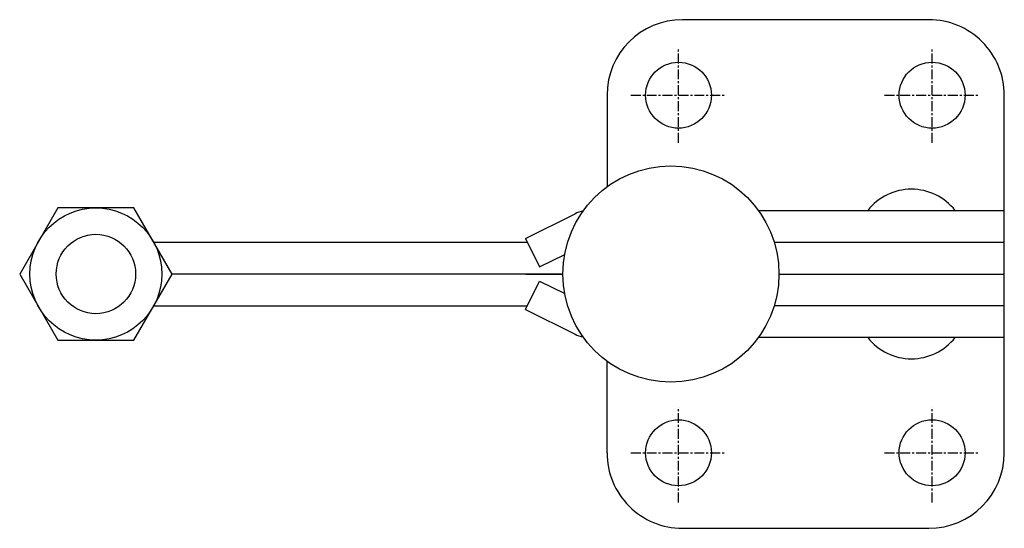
# Model space of a CAD drawing. Extents: x 163 to 287, y 316 to 380.
import ezdxf

# ---------------------------------------------------------------- set-up
doc = ezdxf.new("R2010")
doc.units = 0
doc.linetypes.add('CENTER', pattern=[2, 1.25, -0.25, 0.25, -0.25])
doc.layers.get('0').update_dxf_attribs({"linetype": 'CONTINUOUS'})
doc.layers.add('BRAUER-1', color=1, linetype='CENTER')

msp = doc.modelspace()

# ---------------------------------------------------------------- linework, layer by layer
for p, q in [((277.374613, 380.436771), (246.324613, 380.436772)), ((236.824613, 370.936772), (236.824613, 359.41286)), ((286.874613, 325.936772), (286.874613, 370.93677)), ((167.624613, 356.750615), (162.824613, 348.436771)), ((177.224613, 356.750615), (167.624613, 356.750615)), ((182.024613, 348.436771), (177.224613, 356.750615)), ((255.887197, 356.436772), (286.874613, 356.436772)), ((226.534606, 352.904465), (232.792899, 356.018038)), ((179.715212, 352.436771), (226.767288, 352.436772)), ((226.534606, 352.904465), (228.316328, 349.323199)), ((257.885263, 352.436772), (286.874613, 352.436772)), ((228.316328, 349.323199), (231.487898, 350.901091)), ((162.824613, 348.436771), (167.624613, 340.122927)), ((177.224613, 340.122927), (182.024613, 348.436771)), ((231.262963, 348.436772), (182.024613, 348.436771)), ((226.534606, 343.969078), (228.316328, 347.550345)), ((226.574613, 348.436772), (231.262963, 348.436772)), ((228.316328, 347.550345), (231.487898, 345.972452)), ((258.486263, 348.43677), (286.874613, 348.436772)), ((179.715212, 344.436771), (226.767289, 344.436772)), ((226.534606, 343.969078), (232.792899, 340.855505)), ((286.874613, 344.436772), (257.885263, 344.436772)), ((167.624613, 340.122927), (177.224613, 340.122927)), ((286.874613, 340.436772), (255.887198, 340.436772)), ((236.824613, 325.936773), (236.824613, 337.460683)), ((246.324614, 316.436772), (277.374614, 316.436772))]:
    msp.add_line(p, q)
for centre, radius in [((245.824613, 370.936772), 4.15), ((277.774613, 370.936771), 4.15), ((244.874613, 348.436772), 13.61165), ((172.424613, 348.436771), 8.313844), ((172.424613, 348.436771), 5), ((245.824613, 325.936772), 4.15), ((277.774613, 325.936772), 4.15)]:
    msp.add_circle(centre, radius)
for centre, radius, start, end in [((246.324613, 370.936772), 9.5, 90, 180), ((277.374613, 370.936771), 9.5, 359.99999, 90), ((275.174613, 352.106645), 7, 38.213211, 141.786789), ((234.574621, 352.436772), 4, 101.040194, 116.450886), ((234.574621, 344.436772), 4, 243.549121, 258.959808), ((275.174613, 344.766899), 7, 218.213202, 321.786789), ((246.324613, 325.936772), 9.5, 179.999981, 270.000006), ((277.374613, 325.936772), 9.5, 270.000001, 0)]:
    msp.add_arc(centre, radius, start, end)
at = {"layer": 'BRAUER-1'}
for p, q in [((245.824613, 364.936772), (245.824613, 376.936772)), ((277.774613, 364.936771), (277.774613, 376.936771)), ((239.824613, 370.936772), (251.824613, 370.936772)), ((271.774613, 370.936771), (283.774613, 370.936771)), ((245.824614, 319.688988), (245.824613, 331.688988)), ((277.774614, 319.688988), (277.774613, 331.688988)), ((239.824613, 325.936772), (251.824613, 325.936772)), ((271.774613, 325.936772), (283.774613, 325.936772))]:
    msp.add_line(p, q, dxfattribs=at)

doc.saveas('drawing.dxf')
